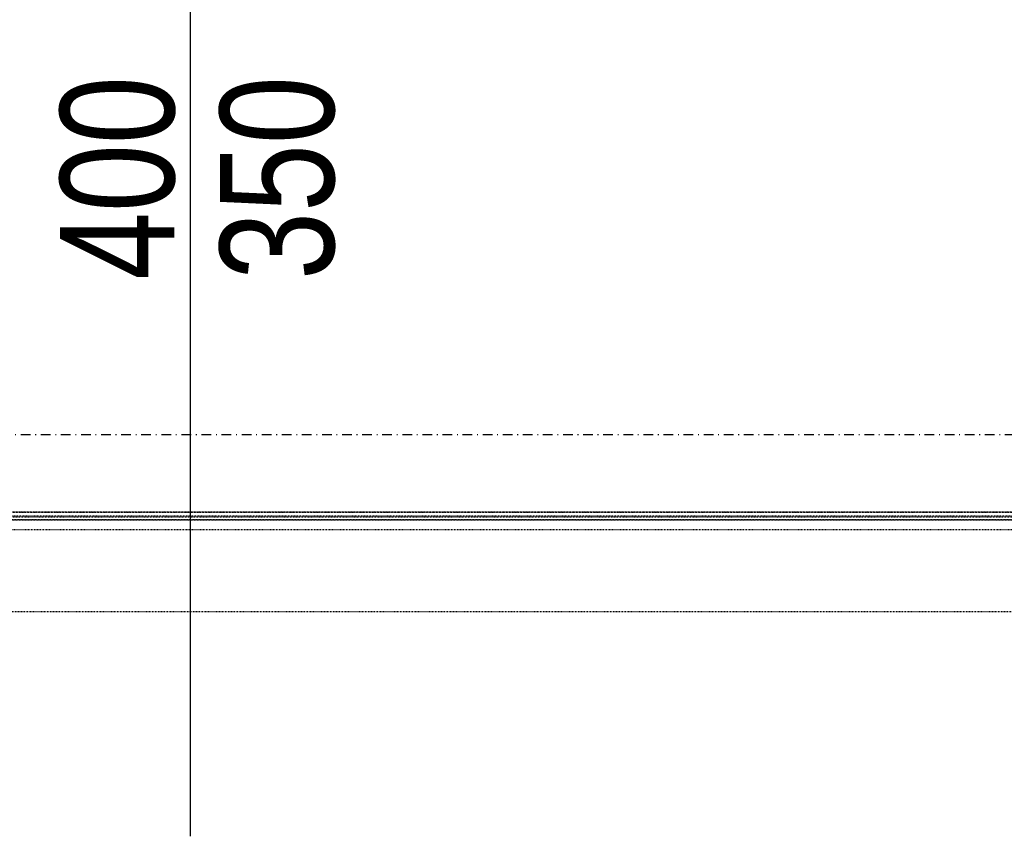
# Model space of a CAD drawing. Header units: centimetres. Extents: x 42630 to 130002, y 15 to 29179.
# Tile 95 of 138: x 51801 to 51930, y 5718 to 5825. Entities that reach past the tile are written whole.
import ezdxf
from ezdxf.enums import TextEntityAlignment as Align

# ---------------------------------------------------------------- set-up
doc = ezdxf.new("R2010")
doc.units = ezdxf.units.CM
doc.header["$LTSCALE"] = 0.01
doc.linetypes.add('DASHDOT2', pattern=[12.7, 6.35, -3.175, 0, -3.175])
doc.linetypes.add('DASHED2', pattern=[9.525, 6.35, -3.175])
doc.layers.get('0').update_dxf_attribs({"color": 253})
for name, color, linetype in [('A-Grid', 253, 'DASHDOT2'), ('CKDRZWI_', 253, 'Continuous'), ('CKDRZWI_OPIS', 253, 'Continuous'), ('CKDRZWI_OS', 253, 'Continuous')]:
    doc.layers.add(name, color=color, linetype=linetype)
doc.styles.get("Standard").update_dxf_attribs({"font": 'ic-simplex.shx', "width": 0.8})

# ---------------------------------------------------------------- blocks, each defined once
blk = doc.blocks.new('A$7E8814A102C37C')
at = {"layer": 'A-Grid', "ltscale": 20}
blk.add_line((-237.5, -417), (3157.5, -417), dxfattribs=at)
blk = doc.blocks.new('A$7E8814B27261F1')
at = {"color": 7, "linetype": 'DASHED2', "ltscale": 10}
for p, q in [((222.1, 386.3), (222.1, 4363.7)), ((222.1, 4363.7), (222.1, 386.3)), ((222.1, 386.3), (222.1, 4363.7)), ((222.2, 386.4), (222.2, 4363.6)), ((222.2, 386.4), (222.2, 4363.6)), ((231.8, 4366.8), (231.8, 374.1)), ((232.4, 4365.8), (232.4, 385)), ((227.2, 391.2), (227.2, 4358.8)), ((228.5, 4357.6), (228.5, 392.4)), ((245, 4340), (245, 410)), ((353, 410), (353, 4340))]:
    blk.add_line(p, q, dxfattribs=at)

msp = doc.modelspace()

# ---------------------------------------------------------------- linework, layer by layer
at = {"layer": 'CKDRZWI_OS'}
msp.add_line((51823.384, 5717.791), (51823.384, 5860.921), dxfattribs=at)

# ---------------------------------------------------------------- block references
at = {"layer": 'A-Grid', "lineweight": -3}
msp.add_blockref('A$7E8814A102C37C', (49572.82, 6187.604), dxfattribs=at)
at = {"layer": 'CKDRZWI_', "xscale": -0.1, "yscale": 0.1, "zscale": 0.1, "rotation": 89.99999999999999}
msp.add_blockref('A$7E8814B27261F1', (52060.429, 5782.604), dxfattribs=at)

# ---------------------------------------------------------------- texts
at = {"layer": 'CKDRZWI_OPIS', "width": 0.8}
msp.add_text('400', height=15, rotation=90, dxfattribs=at).set_placement((51821.249, 5804.298), align=Align.CENTER)
msp.add_text('350', height=15, rotation=90, dxfattribs=at).set_placement((51827.249, 5804.298), align=Align.TOP_CENTER)

doc.saveas('drawing.dxf')
